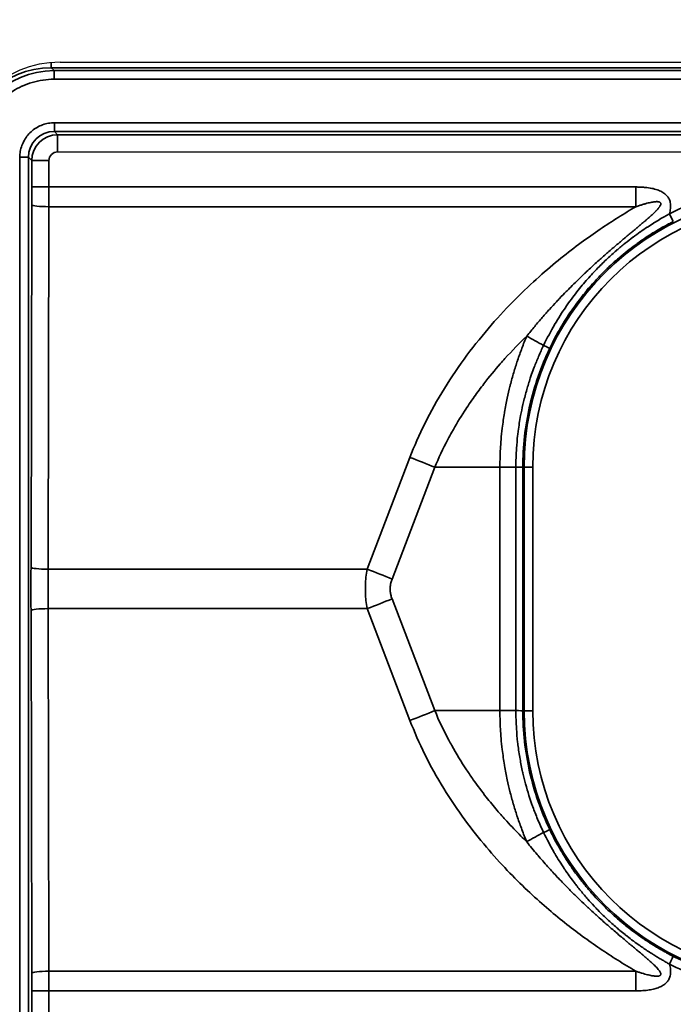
# Model space of a CAD drawing. Header units: millimetres. Extents: x 100 to 2070, y 30 to 1455.
# Tile 45 of 79: x 700 to 738, y 853 to 910. Entities that reach past the tile are written whole.
import ezdxf

# ---------------------------------------------------------------- set-up
doc = ezdxf.new("R2010")
doc.units = ezdxf.units.MM
doc.header["$LTSCALE"] = 5
for name, color, linetype, lineweight in [('_Sichtbarkanten', 7, 'Continuous', 25), ('Bemaßung (ISO)', 7, 'Continuous', 25), ('Sichtbar schmal (ISO)', 7, 'Continuous', 35)]:
    doc.layers.add(name, color=color, linetype=linetype, lineweight=lineweight)
doc.styles.add('Notiztext (ISO)', font='verdana.ttf')
doc.dimstyles.new('wedi USA', dxfattribs={"dimscale": 5, "dimtxt": 2.5, "dimasz": 4, "dimexe": 2, "dimexo": 0.8, "dimgap": 0.3, "dimtad": 1, "dimdec": 1, "dimrnd": 1e-08, "dimtxsty": 'Notiztext (ISO)', "dimcen": 0.09, "dimclrd": 7, "dimclre": 7, "dimclrt": 256, "dimadec": 0, "dimazin": 2, "dimtfac": 0.6, "dimtmove": 0, "dimatfit": 3, "dimfxl": 1, "dimtolj": 1, "dimlwd": -1, "dimlwe": -1, "dimarcsym": 0})

# ---------------------------------------------------------------- blocks, each defined once
blk = doc.blocks.new('*D103')
at = {"layer": 'Bemaßung (ISO)', "color": 7, "transparency": 16777216}
for p, q in [((554.673, 867.037), (554.673, 887.037)), ((698.138, 847.037), (544.673, 847.037)), ((554.673, 847.037), (554.673, 817.387)), ((651.438, 817.387), (544.673, 817.387)), ((554.673, 797.387), (554.673, 661.912))]:
    blk.add_line(p, q, dxfattribs=at)
for points in [[(551.34, 867.037), (558.007, 867.037), (554.673, 847.037)], [(551.34, 797.387), (558.007, 797.387), (554.673, 817.387)]]:
    blk.add_solid(points, dxfattribs=at)
at = {"layer": 'Defpoints', "color": 0, "transparency": 16777216}
for p in [(554.673, 847.037), (702.138, 847.037), (655.438, 817.387)]:
    blk.add_point(p, dxfattribs=at)
at = {"layer": 'Bemaßung (ISO)', "transparency": 16777216, "insert": (536.82, 663.412), "char_height": 12.5, "attachment_point": 1, "rotation": 90, "style": 'Notiztext (ISO)'}
blk.add_mtext('\\A1;29,7 [1 1/8]"', dxfattribs=at)
blk = doc.blocks.new('*D104')
at = {"layer": 'Bemaßung (ISO)', "color": 7, "transparency": 16777216}
for p, q in [((554.673, 957.687), (554.673, 1093.162)), ((651.438, 937.687), (544.673, 937.687)), ((554.673, 908.037), (554.673, 937.687)), ((698.138, 908.037), (544.673, 908.037)), ((554.673, 888.037), (554.673, 868.037))]:
    blk.add_line(p, q, dxfattribs=at)
for points in [[(551.34, 957.687), (558.007, 957.687), (554.673, 937.687)], [(551.34, 888.037), (558.007, 888.037), (554.673, 908.037)]]:
    blk.add_solid(points, dxfattribs=at)
at = {"layer": 'Defpoints', "color": 0, "transparency": 16777216}
for p in [(655.438, 937.687), (554.673, 908.037), (702.138, 908.037)]:
    blk.add_point(p, dxfattribs=at)
at = {"layer": 'Bemaßung (ISO)', "transparency": 16777216, "insert": (536.82, 979.187), "char_height": 12.5, "attachment_point": 1, "rotation": 90, "style": 'Notiztext (ISO)'}
blk.add_mtext('\\A1;29,7 [1 1/8]"', dxfattribs=at)
blk = doc.blocks.new('*D108')
at = {"layer": 'Bemaßung (ISO)', "color": 7, "transparency": 16777216}
for p, q in [((697.789, 907.546), (544.673, 907.546)), ((554.673, 867.528), (554.673, 887.546)), ((697.789, 847.528), (544.673, 847.528))]:
    blk.add_line(p, q, dxfattribs=at)
for points in [[(551.34, 887.546), (558.007, 887.546), (554.673, 907.546)], [(551.34, 867.528), (558.007, 867.528), (554.673, 847.528)]]:
    blk.add_solid(points, dxfattribs=at)
at = {"layer": 'Defpoints', "color": 0, "transparency": 16777216}
for p in [(554.673, 907.546), (701.789, 907.546), (701.789, 847.528)]:
    blk.add_point(p, dxfattribs=at)
at = {"layer": 'Bemaßung (ISO)', "transparency": 16777216, "insert": (536.82, 829.791), "char_height": 12.5, "attachment_point": 1, "rotation": 90, "style": 'Notiztext (ISO)'}
blk.add_mtext('\\A1;60 [2 3/8]"', dxfattribs=at)
blk = doc.blocks.new('*D110')
at = {"layer": 'Bemaßung (ISO)', "color": 7, "transparency": 16777216}
for p, q in [((642.738, 954.387), (642.738, 1016.075)), ((1049.138, 908.528), (1049.138, 1016.075)), ((662.738, 1006.075), (1029.138, 1006.075))]:
    blk.add_line(p, q, dxfattribs=at)
for points in [[(662.738, 1009.408), (662.738, 1002.741), (642.738, 1006.075)], [(1029.138, 1009.408), (1029.138, 1002.741), (1049.138, 1006.075)]]:
    blk.add_solid(points, dxfattribs=at)
at = {"layer": 'Defpoints', "color": 0, "transparency": 16777216}
for p in [(1049.138, 1006.075), (642.738, 950.387), (1049.138, 904.528)]:
    blk.add_point(p, dxfattribs=at)
at = {"layer": 'Bemaßung (ISO)', "transparency": 16777216, "insert": (796.274, 1023.928), "char_height": 12.5, "attachment_point": 1, "style": 'Notiztext (ISO)'}
blk.add_mtext('\\A1;406,4 [16]"', dxfattribs=at)

msp = doc.modelspace()

# ---------------------------------------------------------------- linework, layer by layer
at = {"layer": '_Sichtbarkanten'}
msp.add_line((702.138, 908.037), (1396.138, 908.037), dxfattribs=at)
msp.add_arc((702.138, 902.037), 6, 90, 180, dxfattribs=at)
at = {"layer": 'Sichtbar schmal (ISO)'}
for p, q in [((701.623, 907.712), (701.623, 908.015)), ((1396.654, 907.712), (701.623, 907.712)), ((701.789, 907.546), (701.623, 907.712)), ((701.789, 907.546), (1396.488, 907.546)), ((701.789, 907.046), (701.789, 907.546)), ((1396.488, 907.046), (701.789, 907.046)), ((701.807, 904.528), (1396.47, 904.528)), ((701.807, 904.028), (701.807, 904.528)), ((1396.47, 904.028), (701.807, 904.028)), ((701.807, 904.028), (701.999, 903.836)), ((701.999, 903.836), (961.638, 903.812)), ((699.807, 902.529), (699.807, 852.545)), ((700.307, 902.529), (699.807, 902.529)), ((700.307, 902.529), (700.307, 852.545)), ((700.307, 902.529), (700.499, 902.336)), ((961.638, 902.813), (701.994, 902.836)), ((700.499, 902.336), (700.499, 900.81)), ((701.494, 902.336), (700.499, 902.336)), ((701.494, 902.336), (701.494, 900.81)), ((701.494, 900.81), (700.499, 900.81)), ((701.494, 900.81), (735.468, 900.81)), ((700.498, 899.783), (700.456, 878.792)), ((701.493, 899.669), (701.451, 878.678)), ((701.493, 899.669), (735.468, 899.669)), ((722.39, 885.153), (719.915, 878.678)), ((723.826, 884.582), (721.35, 878.108)), ((723.826, 884.582), (727.596, 884.582)), ((728.521, 884.582), (727.596, 884.582)), ((727.596, 884.582), (727.596, 870.492)), ((728.521, 884.582), (728.521, 870.492)), ((729, 884.592), (728.921, 884.592)), ((728.921, 884.592), (728.921, 870.482)), ((729, 884.592), (729, 870.482)), ((729.5, 884.592), (729, 884.592)), ((729.5, 884.592), (729.5, 870.482)), ((719.915, 878.678), (701.451, 878.678)), ((721.35, 876.966), (723.826, 870.492)), ((700.456, 876.282), (700.498, 855.291)), ((701.451, 876.396), (701.493, 855.405)), ((719.915, 876.396), (701.451, 876.396)), ((719.915, 876.396), (722.39, 869.921)), ((723.826, 870.492), (727.596, 870.492)), ((728.521, 870.492), (727.596, 870.492)), ((729, 870.482), (728.921, 870.482)), ((729.5, 870.482), (729, 870.482)), ((701.493, 855.405), (735.468, 855.405)), ((700.499, 854.264), (700.499, 852.738)), ((701.494, 854.264), (700.499, 854.264)), ((701.494, 854.264), (701.494, 852.738)), ((701.494, 854.264), (735.468, 854.264))]:
    msp.add_line(p, q, dxfattribs=at)
for centre, radius, start, end in [((744.888, 884.592), 15.889, 0, 180), ((744.888, 884.592), 15.389, 0, 180), ((744.888, 870.482), 15.889, 180, 0), ((744.888, 870.482), 15.389, 180, 0)]:
    msp.add_arc(centre, radius, start, end, dxfattribs=at)
for centre, major_axis, ratio, start_param, end_param in [((701.625, 902.711), (-3.537, 3.537), 0.999574, 5.497939, 7.068431), ((701.791, 902.545), (-3.536, 3.537), 0.999752, 5.498041, 7.068521), ((701.807, 902.528), (-1.061, 1.061), 0.999492, 5.497884, 7.068375), ((701.999, 902.336), (-1.143, -0.971), 0.999883, 4.008043, 5.578597), ((701.999, 902.836), (0, 1), 0.005236, 0.017454, 1.570797), ((701.994, 902.336), (0, 0.5), 0.999986, 0, 1.571031), ((700.342, 900.81), (0, -8.998), 0.017452, 1.456399, 1.570797), ((701.342, 900.81), (0, -9.998), 0.015186, 1.456405, 1.570796), ((735.52, 900.81), (0, -10), 0.005236, 4.712389, 4.826756), ((701.498, 899.783), (-1, 0.002), 0.11413, 0.017568, 1.565823), ((737.403, 899.255), (0.227, -0.445), 0.004663, 0.017453, 1.568416), ((732.032, 890.628), (-8.785, 4.778), 0.002502, 1.237123, 1.353121), ((730.028, 891.689), (0.451, -0.215), 0.009153, 4.92989, 6.265731), ((722.364, 884.582), (4.67, -1.785), 0.108522, 1.294199, 1.606695), ((700.647, 877.537), (0, -10.997), 0.017452, 4.597992, 4.826786), ((701.456, 878.792), (-1, 0.002), 0.11413, 0.017568, 1.565823), ((701.647, 877.537), (0, -9.997), 0.01972, 4.597986, 4.826792), ((719.889, 878.108), (4.67, -1.785), 0.108522, 1.294198, 1.606695), ((719.889, 876.966), (4.67, 1.785), 0.108522, 4.67649, 4.988987), ((701.456, 876.282), (-1, -0.002), 0.11413, 4.717362, 6.265617), ((722.364, 870.492), (4.67, 1.785), 0.108522, 4.67649, 4.988987), ((728.421, 870.487), (0.5, -0.005), 0.011293, 0.017587, 1.369592), ((732.032, 864.446), (8.785, 4.778), 0.002502, 1.788471, 1.904469), ((730.028, 863.385), (0.451, 0.215), 0.009151, 0.017454, 1.353295), ((737.403, 855.819), (0.227, 0.445), 0.004662, 4.714772, 6.265732), ((744.887, 870.483), (0.001, -15.963), 0.999985, 5.811235, 6.754655), ((701.498, 855.291), (-1, -0.002), 0.11413, 4.717362, 6.265617), ((700.342, 854.264), (0, -8.998), 0.017452, 1.570796, 1.685193), ((701.342, 854.264), (0, -9.998), 0.015186, 1.570796, 1.685187), ((735.52, 854.264), (0, -10), 0.005236, 4.598022, 4.712389)]:
    msp.add_ellipse(centre, major_axis=major_axis, ratio=ratio, start_param=start_param, end_param=end_param, dxfattribs=at)
for points, knots in [([(701.789, 907.046), (701.575, 907.046), (701.364, 907.031), (701.152, 907), (701.149, 907), (701.145, 906.999), (701.141, 906.999), (700.934, 906.969), (700.728, 906.924), (700.525, 906.865), (700.324, 906.806), (700.127, 906.733), (699.936, 906.647), (699.932, 906.644), (699.927, 906.642), (699.923, 906.64), (699.736, 906.555), (699.555, 906.457), (699.382, 906.347), (699.374, 906.342), (699.366, 906.337), (699.358, 906.332), (699.189, 906.224), (699.027, 906.104), (698.874, 905.974), (698.864, 905.965), (698.853, 905.956), (698.843, 905.947), (698.695, 905.819), (698.555, 905.68), (698.424, 905.533), (698.412, 905.52), (698.4, 905.506), (698.388, 905.492), (698.263, 905.347), (698.146, 905.194), (698.04, 905.034), (698.027, 905.015), (698.015, 904.996), (698.003, 904.978), (697.902, 904.82), (697.811, 904.656), (697.73, 904.487), (697.718, 904.462), (697.706, 904.438), (697.695, 904.413), (697.617, 904.241), (697.549, 904.064), (697.493, 903.884), (697.485, 903.859), (697.478, 903.835), (697.471, 903.81), (697.415, 903.619), (697.372, 903.425), (697.342, 903.229), (697.34, 903.214), (697.337, 903.198), (697.335, 903.183), (697.305, 902.972), (697.29, 902.76), (697.29, 902.546)], [0, 0, 0, 0, 0.090909, 0.090909, 0.090909, 0.092532, 0.092532, 0.092532, 0.181818, 0.181818, 0.181818, 0.270606, 0.270606, 0.270606, 0.272727, 0.272727, 0.272727, 0.359653, 0.359653, 0.359653, 0.363636, 0.363636, 0.363636, 0.448718, 0.448718, 0.448718, 0.454545, 0.454545, 0.454545, 0.537786, 0.537786, 0.537786, 0.545455, 0.545455, 0.545455, 0.62693, 0.62693, 0.62693, 0.636364, 0.636364, 0.636364, 0.715742, 0.715742, 0.715742, 0.727273, 0.727273, 0.727273, 0.807337, 0.807337, 0.807337, 0.818182, 0.818182, 0.818182, 0.902426, 0.902426, 0.902426, 0.909091, 0.909091, 0.909091, 1, 1, 1, 1]), ([(735.468, 899.669), (735.538, 899.693), (735.605, 899.715), (735.669, 899.736), (735.733, 899.757), (735.795, 899.777), (735.854, 899.795), (735.913, 899.812), (735.97, 899.829), (736.024, 899.844), (736.079, 899.859), (736.131, 899.872), (736.18, 899.884), (736.23, 899.896), (736.277, 899.907), (736.322, 899.916), (736.366, 899.925), (736.409, 899.933), (736.449, 899.939), (736.489, 899.946), (736.526, 899.951), (736.562, 899.954), (736.597, 899.958), (736.63, 899.96), (736.66, 899.961), (736.691, 899.962), (736.718, 899.961), (736.743, 899.958), (736.768, 899.956), (736.79, 899.952), (736.809, 899.947), (736.828, 899.942), (736.843, 899.935), (736.857, 899.928), (736.87, 899.92), (736.88, 899.911), (736.888, 899.901), (736.896, 899.891), (736.901, 899.88), (736.904, 899.867), (736.908, 899.854), (736.908, 899.84), (736.906, 899.823), (736.904, 899.806), (736.899, 899.787), (736.89, 899.766), (736.882, 899.745), (736.87, 899.722), (736.855, 899.697), (736.853, 899.694), (736.851, 899.691), (736.849, 899.687), (736.835, 899.665), (736.819, 899.642), (736.8, 899.618), (736.797, 899.614), (736.794, 899.61), (736.791, 899.606), (736.772, 899.582), (736.75, 899.556), (736.727, 899.529), (736.723, 899.524), (736.719, 899.52), (736.714, 899.515), (736.69, 899.488), (736.664, 899.459), (736.636, 899.43), (736.63, 899.425), (736.625, 899.419), (736.62, 899.414), (736.591, 899.384), (736.56, 899.353), (736.528, 899.322), (736.521, 899.316), (736.515, 899.309), (736.508, 899.303), (736.475, 899.271), (736.441, 899.239), (736.404, 899.205), (736.397, 899.198), (736.389, 899.191), (736.381, 899.184), (736.345, 899.15), (736.306, 899.116), (736.266, 899.08), (736.258, 899.072), (736.249, 899.064), (736.24, 899.056), (736.199, 899.02), (736.157, 898.983), (736.113, 898.945), (736.103, 898.936), (736.093, 898.927), (736.083, 898.918), (736.038, 898.88), (735.992, 898.84), (735.944, 898.799), (735.933, 898.789), (735.921, 898.779), (735.909, 898.769), (735.86, 898.727), (735.81, 898.685), (735.757, 898.64), (735.744, 898.629), (735.73, 898.617), (735.716, 898.606), (735.663, 898.561), (735.608, 898.515), (735.551, 898.467), (735.536, 898.454), (735.52, 898.441), (735.504, 898.428), (735.447, 898.379), (735.387, 898.329), (735.325, 898.277), (735.307, 898.263), (735.289, 898.248), (735.271, 898.233), (735.208, 898.18), (735.143, 898.126), (735.076, 898.07), (735.056, 898.053), (735.036, 898.036), (735.016, 898.019), (734.948, 897.962), (734.877, 897.903), (734.804, 897.842), (734.782, 897.823), (734.759, 897.804), (734.736, 897.784), (734.662, 897.722), (734.586, 897.658), (734.508, 897.591), (734.482, 897.57), (734.456, 897.548), (734.43, 897.526), (734.351, 897.458), (734.269, 897.388), (734.184, 897.315), (734.155, 897.291), (734.126, 897.266), (734.097, 897.24), (734.012, 897.167), (733.923, 897.09), (733.832, 897.011), (733.8, 896.983), (733.768, 896.954), (733.735, 896.925), (733.643, 896.845), (733.548, 896.761), (733.451, 896.674), (733.415, 896.642), (733.379, 896.61), (733.342, 896.577), (733.244, 896.489), (733.143, 896.397), (733.038, 896.302), (732.998, 896.266), (732.958, 896.229), (732.917, 896.191), (732.812, 896.094), (732.704, 895.994), (732.594, 895.89), (732.549, 895.848), (732.504, 895.806), (732.459, 895.763), (732.347, 895.657), (732.232, 895.547), (732.115, 895.433), (732.066, 895.385), (732.016, 895.337), (731.966, 895.288), (731.847, 895.171), (731.726, 895.05), (731.601, 894.925), (731.547, 894.87), (731.492, 894.815), (731.437, 894.759), (731.312, 894.63), (731.183, 894.497), (731.051, 894.359), (730.992, 894.296), (730.932, 894.233), (730.871, 894.168), (730.738, 894.026), (730.602, 893.878), (730.462, 893.723), (730.397, 893.651), (730.331, 893.577), (730.264, 893.501), (730.122, 893.342), (729.977, 893.175), (729.827, 893), (729.755, 892.915), (729.682, 892.829), (729.608, 892.74), (729.456, 892.559), (729.301, 892.37), (729.144, 892.172)], [0, 0, 0, 0, 0.02439, 0.02439, 0.02439, 0.04878, 0.04878, 0.04878, 0.073171, 0.073171, 0.073171, 0.097561, 0.097561, 0.097561, 0.121951, 0.121951, 0.121951, 0.146341, 0.146341, 0.146341, 0.170732, 0.170732, 0.170732, 0.195122, 0.195122, 0.195122, 0.219512, 0.219512, 0.219512, 0.243902, 0.243902, 0.243902, 0.268293, 0.268293, 0.268293, 0.292683, 0.292683, 0.292683, 0.317073, 0.317073, 0.317073, 0.341463, 0.341463, 0.341463, 0.365854, 0.365854, 0.365854, 0.390244, 0.390244, 0.390244, 0.393459, 0.393459, 0.393459, 0.414634, 0.414634, 0.414634, 0.41805, 0.41805, 0.41805, 0.439024, 0.439024, 0.439024, 0.442637, 0.442637, 0.442637, 0.463415, 0.463415, 0.463415, 0.467227, 0.467227, 0.467227, 0.487805, 0.487805, 0.487805, 0.49182, 0.49182, 0.49182, 0.512195, 0.512195, 0.512195, 0.516416, 0.516416, 0.516416, 0.536585, 0.536585, 0.536585, 0.541007, 0.541007, 0.541007, 0.560976, 0.560976, 0.560976, 0.565597, 0.565597, 0.565597, 0.585366, 0.585366, 0.585366, 0.590188, 0.590188, 0.590188, 0.609756, 0.609756, 0.609756, 0.614778, 0.614778, 0.614778, 0.634146, 0.634146, 0.634146, 0.639369, 0.639369, 0.639369, 0.658537, 0.658537, 0.658537, 0.663961, 0.663961, 0.663961, 0.682927, 0.682927, 0.682927, 0.688552, 0.688552, 0.688552, 0.707317, 0.707317, 0.707317, 0.713142, 0.713142, 0.713142, 0.731707, 0.731707, 0.731707, 0.737733, 0.737733, 0.737733, 0.756098, 0.756098, 0.756098, 0.762324, 0.762324, 0.762324, 0.780488, 0.780488, 0.780488, 0.786915, 0.786915, 0.786915, 0.804878, 0.804878, 0.804878, 0.811506, 0.811506, 0.811506, 0.829268, 0.829268, 0.829268, 0.836098, 0.836098, 0.836098, 0.853659, 0.853659, 0.853659, 0.860688, 0.860688, 0.860688, 0.878049, 0.878049, 0.878049, 0.885279, 0.885279, 0.885279, 0.902439, 0.902439, 0.902439, 0.909875, 0.909875, 0.909875, 0.926829, 0.926829, 0.926829, 0.934469, 0.934469, 0.934469, 0.95122, 0.95122, 0.95122, 0.959054, 0.959054, 0.959054, 0.97561, 0.97561, 0.97561, 0.98363, 0.98363, 0.98363, 1, 1, 1, 1]), ([(737.406, 899.255), (737.32, 899.209), (737.229, 899.159), (737.133, 899.104), (737.04, 899.051), (736.943, 898.994), (736.84, 898.933), (736.836, 898.931), (736.832, 898.928), (736.827, 898.926), (736.724, 898.864), (736.617, 898.799), (736.504, 898.728), (736.499, 898.725), (736.494, 898.722), (736.49, 898.719), (736.376, 898.648), (736.258, 898.572), (736.135, 898.491), (736.13, 898.488), (736.125, 898.485), (736.121, 898.482), (735.997, 898.4), (735.869, 898.313), (735.736, 898.219), (735.731, 898.216), (735.726, 898.213), (735.721, 898.209), (735.587, 898.116), (735.449, 898.016), (735.306, 897.909), (735.301, 897.905), (735.295, 897.901), (735.29, 897.898), (735.147, 897.79), (734.998, 897.676), (734.844, 897.553), (734.839, 897.549), (734.834, 897.545), (734.829, 897.541), (734.674, 897.417), (734.515, 897.285), (734.35, 897.143), (734.345, 897.139), (734.34, 897.135), (734.335, 897.131), (734.169, 896.988), (733.998, 896.835), (733.822, 896.67), (733.818, 896.666), (733.814, 896.662), (733.809, 896.658), (733.632, 896.491), (733.449, 896.313), (733.261, 896.121), (733.258, 896.117), (733.255, 896.114), (733.251, 896.11), (733.06, 895.914), (732.864, 895.703), (732.663, 895.474), (732.462, 895.245), (732.256, 894.999), (732.047, 894.732), (731.837, 894.465), (731.625, 894.177), (731.41, 893.863), (731.408, 893.861), (731.406, 893.858), (731.404, 893.855), (731.192, 893.544), (730.977, 893.209), (730.763, 892.843), (730.761, 892.839), (730.758, 892.834), (730.756, 892.83), (730.542, 892.464), (730.329, 892.067), (730.123, 891.639)], [0.0000001, 0.0000001, 0.0000001, 0.0000001, 0.0666667, 0.0666667, 0.0666667, 0.1307489, 0.1307489, 0.1307489, 0.1333333, 0.1333333, 0.1333333, 0.1973257, 0.1973257, 0.1973257, 0.2, 0.2, 0.2, 0.2642151, 0.2642151, 0.2642151, 0.2666667, 0.2666667, 0.2666667, 0.3309753, 0.3309753, 0.3309753, 0.3333333, 0.3333333, 0.3333333, 0.3977242, 0.3977242, 0.3977242, 0.4, 0.4, 0.4, 0.4645349, 0.4645349, 0.4645349, 0.4666667, 0.4666667, 0.4666667, 0.5314256, 0.5314256, 0.5314256, 0.5333333, 0.5333333, 0.5333333, 0.5984047, 0.5984047, 0.5984047, 0.6, 0.6, 0.6, 0.6654849, 0.6654849, 0.6654849, 0.6666667, 0.6666667, 0.6666667, 0.7333333, 0.7333333, 0.7333333, 0.8, 0.8, 0.8, 0.8666667, 0.8666667, 0.8666667, 0.8672766, 0.8672766, 0.8672766, 0.9333333, 0.9333333, 0.9333333, 0.9340901, 0.9340901, 0.9340901, 0.9999996, 0.9999996, 0.9999996, 0.9999996]), ([(737.63, 898.81), (737.544, 898.766), (737.453, 898.718), (737.356, 898.667), (737.263, 898.617), (737.166, 898.564), (737.063, 898.506), (737.059, 898.504), (737.055, 898.502), (737.051, 898.499), (736.948, 898.442), (736.841, 898.38), (736.729, 898.313), (736.725, 898.31), (736.72, 898.308), (736.715, 898.305), (736.603, 898.238), (736.485, 898.166), (736.364, 898.09), (736.359, 898.087), (736.354, 898.084), (736.35, 898.081), (736.227, 898.003), (736.101, 897.921), (735.969, 897.833), (735.964, 897.829), (735.96, 897.826), (735.955, 897.823), (735.823, 897.734), (735.686, 897.639), (735.545, 897.538), (735.54, 897.534), (735.535, 897.53), (735.53, 897.527), (735.389, 897.424), (735.242, 897.315), (735.091, 897.198), (735.086, 897.194), (735.081, 897.19), (735.076, 897.186), (734.924, 897.068), (734.767, 896.942), (734.606, 896.806), (734.601, 896.802), (734.596, 896.798), (734.591, 896.794), (734.429, 896.657), (734.261, 896.51), (734.088, 896.351), (734.084, 896.347), (734.08, 896.343), (734.075, 896.34), (733.901, 896.18), (733.722, 896.008), (733.538, 895.822), (733.535, 895.819), (733.532, 895.816), (733.528, 895.812), (733.341, 895.623), (733.149, 895.419), (732.952, 895.198), (732.756, 894.977), (732.555, 894.739), (732.35, 894.48), (732.146, 894.221), (731.938, 893.941), (731.729, 893.637), (731.727, 893.635), (731.725, 893.632), (731.723, 893.629), (731.516, 893.327), (731.308, 893.002), (731.1, 892.646), (731.097, 892.641), (731.095, 892.637), (731.093, 892.633), (730.885, 892.277), (730.678, 891.891), (730.479, 891.474)], [0.0000002, 0.0000002, 0.0000002, 0.0000002, 0.0666667, 0.0666667, 0.0666667, 0.1307459, 0.1307459, 0.1307459, 0.1333333, 0.1333333, 0.1333333, 0.1973234, 0.1973234, 0.1973234, 0.2, 0.2, 0.2, 0.2642129, 0.2642129, 0.2642129, 0.2666667, 0.2666667, 0.2666667, 0.3309733, 0.3309733, 0.3309733, 0.3333333, 0.3333333, 0.3333333, 0.3977224, 0.3977224, 0.3977224, 0.4, 0.4, 0.4, 0.4645331, 0.4645331, 0.4645331, 0.4666667, 0.4666667, 0.4666667, 0.531424, 0.531424, 0.531424, 0.5333333, 0.5333333, 0.5333333, 0.5984032, 0.5984032, 0.5984032, 0.6, 0.6, 0.6, 0.6654835, 0.6654835, 0.6654835, 0.6666667, 0.6666667, 0.6666667, 0.7333333, 0.7333333, 0.7333333, 0.8, 0.8, 0.8, 0.8666667, 0.8666667, 0.8666667, 0.8672756, 0.8672756, 0.8672756, 0.9333333, 0.9333333, 0.9333333, 0.9340891, 0.9340891, 0.9340891, 1, 1, 1, 1]), ([(729.144, 892.172), (728.723, 891.768), (728.303, 891.337), (727.888, 890.876), (727.798, 890.776), (727.707, 890.674), (727.618, 890.572), (727.295, 890.202), (726.976, 889.815), (726.668, 889.415), (726.479, 889.17), (726.293, 888.92), (726.113, 888.667), (725.918, 888.392), (725.729, 888.113), (725.546, 887.831), (725.287, 887.429), (725.042, 887.022), (724.816, 886.617), (724.737, 886.475), (724.66, 886.334), (724.586, 886.193), (724.299, 885.649), (724.047, 885.113), (723.826, 884.582)], [0, 0, 0, 0, 0.2, 0.2, 0.2, 0.2435236, 0.2435236, 0.2435236, 0.4, 0.4, 0.4, 0.4959727, 0.4959727, 0.4959727, 0.6, 0.6, 0.6, 0.7482637, 0.7482637, 0.7482637, 0.8, 0.8, 0.8, 1, 1, 1, 1]), ([(729.144, 892.172), (729.048, 891.942), (728.956, 891.71), (728.868, 891.476), (728.781, 891.243), (728.697, 891.008), (728.618, 890.772), (728.616, 890.766), (728.614, 890.759), (728.611, 890.752), (728.535, 890.523), (728.463, 890.294), (728.395, 890.064), (728.325, 889.828), (728.26, 889.59), (728.197, 889.346), (728.19, 889.319), (728.184, 889.292), (728.177, 889.265), (728.122, 889.046), (728.07, 888.822), (728.02, 888.59), (727.964, 888.328), (727.912, 888.055), (727.863, 887.765), (727.861, 887.754), (727.859, 887.743), (727.857, 887.732), (727.811, 887.452), (727.768, 887.157), (727.73, 886.843), (727.704, 886.628), (727.681, 886.404), (727.662, 886.169), (727.651, 886.047), (727.642, 885.921), (727.634, 885.792), (727.61, 885.416), (727.596, 885.011), (727.596, 884.582)], [0, 0, 0, 0, 0.111111, 0.111111, 0.111111, 0.222222, 0.222222, 0.222222, 0.225438, 0.225438, 0.225438, 0.333333, 0.333333, 0.333333, 0.444444, 0.444444, 0.444444, 0.45675, 0.45675, 0.45675, 0.555556, 0.555556, 0.555556, 0.666667, 0.666667, 0.666667, 0.670889, 0.670889, 0.670889, 0.777778, 0.777778, 0.777778, 0.850752, 0.850752, 0.850752, 0.888889, 0.888889, 0.888889, 1, 1, 1, 1]), ([(730.123, 891.639), (730.022, 891.428), (729.926, 891.215), (729.834, 891), (729.746, 890.794), (729.661, 890.586), (729.582, 890.375), (729.53, 890.239), (729.48, 890.101), (729.431, 889.963), (729.405, 889.888), (729.38, 889.813), (729.354, 889.738), (729.282, 889.519), (729.213, 889.298), (729.15, 889.075), (729.082, 888.839), (729.02, 888.601), (728.963, 888.362), (728.951, 888.311), (728.939, 888.259), (728.927, 888.207), (728.879, 887.996), (728.835, 887.784), (728.795, 887.571), (728.74, 887.276), (728.694, 886.979), (728.655, 886.681), (728.643, 886.589), (728.632, 886.497), (728.622, 886.404), (728.595, 886.165), (728.574, 885.926), (728.558, 885.687), (728.533, 885.319), (728.521, 884.951), (728.521, 884.582)], [0, 0, 0, 0, 0.0968856, 0.0968856, 0.0968856, 0.1897302, 0.1897302, 0.1897302, 0.25, 0.25, 0.25, 0.2826671, 0.2826671, 0.2826671, 0.3775246, 0.3775246, 0.3775246, 0.4781663, 0.4781663, 0.4781663, 0.5, 0.5, 0.5, 0.5887032, 0.5887032, 0.5887032, 0.7118029, 0.7118029, 0.7118029, 0.75, 0.75, 0.75, 0.8486187, 0.8486187, 0.8486187, 1, 1, 1, 1]), ([(730.479, 891.474), (730.226, 890.943), (730.001, 890.398), (729.807, 889.838), (729.612, 889.278), (729.448, 888.705), (729.316, 888.125), (729.185, 887.545), (729.086, 886.958), (729.02, 886.368), (728.954, 885.777), (728.921, 885.184), (728.921, 884.592)], [0, 0, 0, 0, 0.25, 0.25, 0.25, 0.5, 0.5, 0.5, 0.75, 0.75, 0.75, 1, 1, 1, 1]), ([(728.521, 884.582), (728.565, 884.583), (728.608, 884.584), (728.648, 884.584), (728.688, 884.585), (728.725, 884.586), (728.759, 884.586), (728.777, 884.587), (728.793, 884.587), (728.809, 884.587), (728.822, 884.588), (728.834, 884.588), (728.845, 884.588), (728.869, 884.589), (728.887, 884.589), (728.9, 884.59), (728.913, 884.591), (728.92, 884.591), (728.921, 884.592)], [0, 0, 0, 0, 0.2, 0.2, 0.2, 0.4, 0.4, 0.4, 0.50778, 0.50778, 0.50778, 0.6, 0.6, 0.6, 0.8, 0.8, 0.8, 1, 1, 1, 1]), ([(719.915, 878.678), (719.885, 878.522), (719.862, 878.367), (719.844, 878.215), (719.827, 878.062), (719.816, 877.912), (719.81, 877.762), (719.805, 877.612), (719.805, 877.462), (719.81, 877.312), (719.816, 877.162), (719.827, 877.011), (719.844, 876.859), (719.862, 876.706), (719.885, 876.552), (719.915, 876.396)], [0.000001, 0.000001, 0.000001, 0.000001, 0.2, 0.2, 0.2, 0.4, 0.4, 0.4, 0.6, 0.6, 0.6, 0.8, 0.8, 0.8, 1, 1, 1, 1]), ([(721.35, 878.108), (721.323, 878.035), (721.301, 877.963), (721.284, 877.892), (721.282, 877.887), (721.281, 877.881), (721.28, 877.876), (721.265, 877.811), (721.255, 877.747), (721.249, 877.683), (721.248, 877.672), (721.247, 877.66), (721.246, 877.649), (721.241, 877.587), (721.24, 877.524), (721.243, 877.462), (721.244, 877.449), (721.245, 877.437), (721.246, 877.425), (721.251, 877.358), (721.26, 877.291), (721.274, 877.224), (721.276, 877.215), (721.278, 877.207), (721.28, 877.198), (721.297, 877.122), (721.321, 877.044), (721.35, 876.966)], [0.0000019, 0.0000019, 0.0000019, 0.0000019, 0.1857224, 0.1857224, 0.1857224, 0.2, 0.2, 0.2, 0.3703593, 0.3703593, 0.3703593, 0.4, 0.4, 0.4, 0.5667831, 0.5667831, 0.5667831, 0.6, 0.6, 0.6, 0.7776074, 0.7776074, 0.7776074, 0.8, 0.8, 0.8, 1, 1, 1, 1]), ([(723.826, 870.492), (724.064, 869.921), (724.334, 869.35), (724.642, 868.776), (724.696, 868.675), (724.751, 868.575), (724.806, 868.474), (725.071, 867.999), (725.359, 867.525), (725.662, 867.066), (725.79, 866.871), (725.921, 866.679), (726.054, 866.49), (726.3, 866.141), (726.553, 865.803), (726.807, 865.48), (727.015, 865.215), (727.224, 864.961), (727.433, 864.716), (727.618, 864.5), (727.803, 864.291), (727.987, 864.089), (728.263, 863.787), (728.538, 863.5), (728.808, 863.231), (728.921, 863.118), (729.033, 863.009), (729.144, 862.902)], [0, 0, 0, 0, 0.2, 0.2, 0.2, 0.2349202, 0.2349202, 0.2349202, 0.4, 0.4, 0.4, 0.4701221, 0.4701221, 0.4701221, 0.6, 0.6, 0.6, 0.7061681, 0.7061681, 0.7061681, 0.8, 0.8, 0.8, 0.9411383, 0.9411383, 0.9411383, 1, 1, 1, 1]), ([(727.596, 870.492), (727.596, 870.063), (727.61, 869.659), (727.634, 869.284), (727.642, 869.154), (727.651, 869.028), (727.662, 868.905), (727.681, 868.671), (727.704, 868.448), (727.73, 868.235), (727.767, 867.919), (727.81, 867.623), (727.857, 867.342), (727.859, 867.332), (727.86, 867.323), (727.862, 867.313), (727.911, 867.024), (727.963, 866.751), (728.019, 866.49), (728.069, 866.255), (728.122, 866.03), (728.177, 865.809), (728.183, 865.784), (728.19, 865.759), (728.196, 865.733), (728.258, 865.489), (728.324, 865.251), (728.394, 865.014), (728.462, 864.783), (728.535, 864.552), (728.611, 864.322), (728.613, 864.316), (728.615, 864.31), (728.617, 864.305), (728.696, 864.069), (728.78, 863.833), (728.868, 863.599), (728.956, 863.365), (729.048, 863.133), (729.144, 862.902)], [0, 0, 0, 0, 0.111111, 0.111111, 0.111111, 0.149484, 0.149484, 0.149484, 0.222222, 0.222222, 0.222222, 0.329693, 0.329693, 0.329693, 0.333333, 0.333333, 0.333333, 0.444444, 0.444444, 0.444444, 0.544049, 0.544049, 0.544049, 0.555556, 0.555556, 0.555556, 0.666667, 0.666667, 0.666667, 0.775023, 0.775023, 0.775023, 0.777778, 0.777778, 0.777778, 0.888889, 0.888889, 0.888889, 1, 1, 1, 1]), ([(728.521, 870.492), (728.521, 870.143), (728.532, 869.794), (728.554, 869.446), (728.57, 869.187), (728.593, 868.928), (728.622, 868.67), (728.627, 868.619), (728.633, 868.568), (728.64, 868.517), (728.673, 868.24), (728.714, 867.964), (728.762, 867.689), (728.805, 867.439), (728.855, 867.189), (728.91, 866.941), (728.916, 866.917), (728.921, 866.892), (728.927, 866.868), (728.974, 866.66), (729.025, 866.453), (729.081, 866.246), (729.141, 866.025), (729.205, 865.804), (729.274, 865.585), (729.324, 865.426), (729.376, 865.268), (729.431, 865.112), (729.453, 865.048), (729.476, 864.984), (729.499, 864.921), (729.586, 864.682), (729.678, 864.446), (729.775, 864.213), (729.885, 863.95), (730.001, 863.691), (730.123, 863.435)], [0, 0, 0, 0, 0.1433864, 0.1433864, 0.1433864, 0.25, 0.25, 0.25, 0.2711155, 0.2711155, 0.2711155, 0.3855181, 0.3855181, 0.3855181, 0.4897919, 0.4897919, 0.4897919, 0.5, 0.5, 0.5, 0.5874702, 0.5874702, 0.5874702, 0.6816109, 0.6816109, 0.6816109, 0.75, 0.75, 0.75, 0.7778201, 0.7778201, 0.7778201, 0.882309, 0.882309, 0.882309, 1, 1, 1, 1]), ([(728.921, 870.482), (728.921, 869.89), (728.954, 869.297), (729.02, 868.707), (729.086, 868.117), (729.185, 867.53), (729.316, 866.95), (729.448, 866.37), (729.612, 865.796), (729.807, 865.237), (730.001, 864.677), (730.226, 864.131), (730.479, 863.6)], [0, 0, 0, 0, 0.25, 0.25, 0.25, 0.5, 0.5, 0.5, 0.75, 0.75, 0.75, 1, 1, 1, 1]), ([(722.39, 869.921), (722.641, 869.263), (722.927, 868.61), (723.256, 867.951), (723.584, 867.291), (723.954, 866.625), (724.345, 865.988), (724.737, 865.351), (725.15, 864.742), (725.565, 864.175), (725.98, 863.608), (726.398, 863.082), (726.81, 862.594), (727.221, 862.107), (727.627, 861.658), (728.023, 861.242), (728.42, 860.826), (728.807, 860.442), (729.184, 860.086), (729.561, 859.729), (729.928, 859.399), (730.286, 859.09), (730.645, 858.78), (730.994, 858.492), (731.339, 858.218), (731.684, 857.945), (732.023, 857.686), (732.363, 857.437), (732.702, 857.188), (733.042, 856.949), (733.383, 856.717), (733.725, 856.485), (734.069, 856.26), (734.417, 856.041), (734.764, 855.823), (735.115, 855.611), (735.468, 855.405)], [0, 0, 0, 0, 0.0833333, 0.0833333, 0.0833333, 0.1666667, 0.1666667, 0.1666667, 0.25, 0.25, 0.25, 0.3333333, 0.3333333, 0.3333333, 0.4166667, 0.4166667, 0.4166667, 0.5, 0.5, 0.5, 0.5833333, 0.5833333, 0.5833333, 0.6666667, 0.6666667, 0.6666667, 0.75, 0.75, 0.75, 0.8333333, 0.8333333, 0.8333333, 0.9166667, 0.9166667, 0.9166667, 0.9999999, 0.9999999, 0.9999999, 0.9999999]), ([(730.123, 863.435), (730.317, 863.033), (730.516, 862.659), (730.717, 862.311), (730.734, 862.282), (730.751, 862.252), (730.768, 862.223), (730.951, 861.91), (731.135, 861.619), (731.317, 861.348), (731.351, 861.297), (731.385, 861.247), (731.419, 861.198), (731.584, 860.957), (731.749, 860.731), (731.911, 860.517), (731.96, 860.453), (732.01, 860.389), (732.059, 860.327), (732.204, 860.141), (732.348, 859.966), (732.49, 859.8), (732.552, 859.726), (732.615, 859.654), (732.677, 859.584), (732.802, 859.442), (732.925, 859.307), (733.046, 859.178), (733.12, 859.099), (733.194, 859.023), (733.266, 858.948), (733.372, 858.841), (733.476, 858.737), (733.578, 858.638), (733.661, 858.557), (733.743, 858.478), (733.825, 858.402), (733.911, 858.321), (733.996, 858.243), (734.08, 858.168), (734.172, 858.086), (734.261, 858.007), (734.35, 857.931), (734.416, 857.874), (734.481, 857.819), (734.545, 857.765), (734.646, 857.681), (734.745, 857.6), (734.842, 857.523), (734.884, 857.489), (734.925, 857.456), (734.967, 857.424), (735.081, 857.334), (735.193, 857.249), (735.302, 857.168), (735.316, 857.157), (735.33, 857.147), (735.345, 857.136), (735.461, 857.05), (735.574, 856.968), (735.684, 856.891), (735.699, 856.88), (735.714, 856.869), (735.73, 856.859), (735.818, 856.797), (735.904, 856.738), (735.988, 856.681), (736.035, 856.65), (736.081, 856.619), (736.127, 856.589), (736.172, 856.559), (736.216, 856.53), (736.26, 856.501), (736.34, 856.449), (736.418, 856.4), (736.493, 856.353), (736.497, 856.35), (736.501, 856.348), (736.505, 856.345), (736.58, 856.298), (736.653, 856.253), (736.724, 856.21), (736.76, 856.189), (736.794, 856.168), (736.828, 856.148), (736.86, 856.129), (736.891, 856.11), (736.921, 856.093), (736.982, 856.057), (737.041, 856.022), (737.099, 855.99), (737.11, 855.983), (737.121, 855.977), (737.132, 855.97), (737.176, 855.946), (737.218, 855.922), (737.259, 855.899), (737.309, 855.871), (737.358, 855.844), (737.406, 855.819)], [0.0000004, 0.0000004, 0.0000004, 0.0000004, 0.0614315, 0.0614315, 0.0614315, 0.0666667, 0.0666667, 0.0666667, 0.1228724, 0.1228724, 0.1228724, 0.1333333, 0.1333333, 0.1333333, 0.1844851, 0.1844851, 0.1844851, 0.2, 0.2, 0.2, 0.2462127, 0.2462127, 0.2462127, 0.2666667, 0.2666667, 0.2666667, 0.3080487, 0.3080487, 0.3080487, 0.3333333, 0.3333333, 0.3333333, 0.370031, 0.370031, 0.370031, 0.4, 0.4, 0.4, 0.4318991, 0.4318991, 0.4318991, 0.4666667, 0.4666667, 0.4666667, 0.4926102, 0.4926102, 0.4926102, 0.5333333, 0.5333333, 0.5333333, 0.5509373, 0.5509373, 0.5509373, 0.6, 0.6, 0.6, 0.6064624, 0.6064624, 0.6064624, 0.6592356, 0.6592356, 0.6592356, 0.6666667, 0.6666667, 0.6666667, 0.7093901, 0.7093901, 0.7093901, 0.7333333, 0.7333333, 0.7333333, 0.757021, 0.757021, 0.757021, 0.8, 0.8, 0.8, 0.8022744, 0.8022744, 0.8022744, 0.8453389, 0.8453389, 0.8453389, 0.8666667, 0.8666667, 0.8666667, 0.8863691, 0.8863691, 0.8863691, 0.9255805, 0.9255805, 0.9255805, 0.9333333, 0.9333333, 0.9333333, 0.9633143, 0.9633143, 0.9633143, 1, 1, 1, 1]), ([(730.479, 863.6), (730.666, 863.209), (730.86, 862.844), (731.054, 862.507), (731.071, 862.478), (731.088, 862.449), (731.104, 862.421), (731.282, 862.116), (731.461, 861.834), (731.639, 861.57), (731.672, 861.521), (731.705, 861.472), (731.738, 861.424), (731.899, 861.19), (732.059, 860.971), (732.218, 860.764), (732.266, 860.701), (732.314, 860.64), (732.362, 860.58), (732.504, 860.4), (732.645, 860.23), (732.783, 860.069), (732.844, 859.998), (732.905, 859.929), (732.966, 859.861), (733.088, 859.724), (733.209, 859.593), (733.328, 859.469), (733.4, 859.392), (733.472, 859.319), (733.543, 859.247), (733.646, 859.143), (733.748, 859.043), (733.848, 858.947), (733.93, 858.869), (734.011, 858.794), (734.09, 858.721), (734.175, 858.643), (734.259, 858.568), (734.341, 858.496), (734.431, 858.417), (734.519, 858.341), (734.606, 858.268), (734.67, 858.214), (734.734, 858.161), (734.798, 858.109), (734.897, 858.029), (734.994, 857.952), (735.089, 857.878), (735.13, 857.846), (735.171, 857.814), (735.212, 857.784), (735.324, 857.698), (735.434, 857.617), (735.541, 857.539), (735.556, 857.529), (735.57, 857.519), (735.584, 857.509), (735.698, 857.427), (735.81, 857.349), (735.918, 857.276), (735.933, 857.266), (735.948, 857.255), (735.963, 857.245), (736.05, 857.187), (736.135, 857.131), (736.218, 857.077), (736.265, 857.047), (736.31, 857.018), (736.356, 856.99), (736.4, 856.961), (736.444, 856.934), (736.488, 856.907), (736.567, 856.858), (736.643, 856.812), (736.718, 856.767), (736.722, 856.765), (736.726, 856.763), (736.73, 856.76), (736.805, 856.716), (736.878, 856.674), (736.948, 856.633), (736.983, 856.613), (737.018, 856.593), (737.052, 856.574), (737.083, 856.557), (737.114, 856.539), (737.145, 856.522), (737.205, 856.489), (737.265, 856.457), (737.322, 856.426), (737.333, 856.42), (737.344, 856.414), (737.356, 856.408), (737.399, 856.384), (737.441, 856.362), (737.483, 856.34), (737.533, 856.314), (737.583, 856.288), (737.63, 856.264)], [0, 0, 0, 0, 0.061432, 0.061432, 0.061432, 0.0666667, 0.0666667, 0.0666667, 0.1228735, 0.1228735, 0.1228735, 0.1333333, 0.1333333, 0.1333333, 0.184486, 0.184486, 0.184486, 0.2, 0.2, 0.2, 0.2462137, 0.2462137, 0.2462137, 0.2666667, 0.2666667, 0.2666667, 0.3080497, 0.3080497, 0.3080497, 0.3333333, 0.3333333, 0.3333333, 0.3700321, 0.3700321, 0.3700321, 0.4, 0.4, 0.4, 0.4319003, 0.4319003, 0.4319003, 0.4666667, 0.4666667, 0.4666667, 0.4926116, 0.4926116, 0.4926116, 0.5333333, 0.5333333, 0.5333333, 0.5509386, 0.5509386, 0.5509386, 0.6, 0.6, 0.6, 0.6064639, 0.6064639, 0.6064639, 0.6592372, 0.6592372, 0.6592372, 0.6666667, 0.6666667, 0.6666667, 0.7093917, 0.7093917, 0.7093917, 0.7333333, 0.7333333, 0.7333333, 0.7570229, 0.7570229, 0.7570229, 0.8, 0.8, 0.8, 0.8022762, 0.8022762, 0.8022762, 0.8453395, 0.8453395, 0.8453395, 0.8666667, 0.8666667, 0.8666667, 0.8863743, 0.8863743, 0.8863743, 0.9255847, 0.9255847, 0.9255847, 0.9333333, 0.9333333, 0.9333333, 0.9632911, 0.9632911, 0.9632911, 1, 1, 1, 1]), ([(735.468, 855.405), (735.533, 855.383), (735.596, 855.362), (735.656, 855.342), (735.716, 855.322), (735.773, 855.304), (735.828, 855.287), (735.884, 855.27), (735.937, 855.255), (735.988, 855.24), (736.039, 855.226), (736.088, 855.213), (736.135, 855.201), (736.182, 855.189), (736.227, 855.179), (736.269, 855.169), (736.312, 855.16), (736.353, 855.152), (736.391, 855.145), (736.43, 855.137), (736.467, 855.132), (736.501, 855.127), (736.536, 855.122), (736.568, 855.119), (736.599, 855.116), (736.629, 855.114), (736.658, 855.113), (736.684, 855.113), (736.71, 855.113), (736.734, 855.114), (736.755, 855.117), (736.776, 855.119), (736.795, 855.123), (736.812, 855.128), (736.829, 855.133), (736.843, 855.139), (736.856, 855.146), (736.868, 855.153), (736.878, 855.161), (736.886, 855.171), (736.894, 855.18), (736.9, 855.191), (736.904, 855.204), (736.907, 855.217), (736.909, 855.232), (736.907, 855.249), (736.905, 855.266), (736.9, 855.286), (736.891, 855.307), (736.882, 855.329), (736.87, 855.353), (736.853, 855.379), (736.837, 855.405), (736.817, 855.434), (736.794, 855.464), (736.771, 855.494), (736.744, 855.525), (736.715, 855.559), (736.685, 855.592), (736.652, 855.628), (736.616, 855.664), (736.613, 855.667), (736.611, 855.67), (736.608, 855.673), (736.574, 855.707), (736.539, 855.742), (736.501, 855.778), (736.498, 855.781), (736.494, 855.784), (736.491, 855.788), (736.453, 855.824), (736.413, 855.862), (736.37, 855.9), (736.366, 855.904), (736.362, 855.908), (736.358, 855.911), (736.316, 855.95), (736.271, 855.991), (736.224, 856.032), (736.219, 856.036), (736.214, 856.041), (736.21, 856.045), (736.162, 856.087), (736.112, 856.13), (736.06, 856.176), (736.055, 856.18), (736.049, 856.185), (736.044, 856.189), (735.991, 856.235), (735.936, 856.282), (735.878, 856.331), (735.872, 856.337), (735.866, 856.342), (735.859, 856.347), (735.801, 856.397), (735.74, 856.448), (735.676, 856.502), (735.669, 856.508), (735.662, 856.514), (735.655, 856.52), (735.591, 856.574), (735.524, 856.63), (735.454, 856.689), (735.446, 856.695), (735.437, 856.702), (735.429, 856.709), (735.359, 856.768), (735.285, 856.829), (735.208, 856.894), (735.199, 856.901), (735.19, 856.909), (735.181, 856.917), (735.103, 856.981), (735.023, 857.049), (734.939, 857.119), (734.928, 857.128), (734.918, 857.137), (734.907, 857.146), (734.822, 857.217), (734.734, 857.291), (734.642, 857.369), (734.631, 857.379), (734.618, 857.389), (734.606, 857.399), (734.514, 857.477), (734.418, 857.559), (734.317, 857.645), (734.304, 857.656), (734.29, 857.668), (734.276, 857.68), (734.176, 857.766), (734.071, 857.856), (733.962, 857.951), (733.947, 857.964), (733.931, 857.977), (733.916, 857.99), (733.807, 858.086), (733.694, 858.185), (733.577, 858.288), (733.56, 858.303), (733.543, 858.318), (733.526, 858.334), (733.408, 858.438), (733.287, 858.546), (733.161, 858.66), (733.142, 858.677), (733.123, 858.694), (733.104, 858.712), (732.978, 858.826), (732.848, 858.946), (732.713, 859.072), (732.692, 859.091), (732.671, 859.111), (732.65, 859.131), (732.514, 859.258), (732.374, 859.391), (732.228, 859.531), (732.205, 859.554), (732.182, 859.576), (732.158, 859.599), (732.012, 859.741), (731.86, 859.89), (731.703, 860.047), (731.677, 860.073), (731.651, 860.099), (731.624, 860.126), (731.466, 860.285), (731.303, 860.452), (731.133, 860.63), (731.104, 860.66), (731.075, 860.69), (731.046, 860.721), (730.875, 860.901), (730.699, 861.09), (730.517, 861.29), (730.485, 861.325), (730.453, 861.361), (730.421, 861.397), (730.238, 861.6), (730.049, 861.814), (729.855, 862.042), (729.819, 862.083), (729.784, 862.125), (729.748, 862.167), (729.552, 862.398), (729.35, 862.643), (729.144, 862.902)], [0, 0, 0, 0, 0.0243902, 0.0243902, 0.0243902, 0.0487805, 0.0487805, 0.0487805, 0.0731707, 0.0731707, 0.0731707, 0.097561, 0.097561, 0.097561, 0.1219512, 0.1219512, 0.1219512, 0.1463415, 0.1463415, 0.1463415, 0.1707317, 0.1707317, 0.1707317, 0.195122, 0.195122, 0.195122, 0.2195122, 0.2195122, 0.2195122, 0.2439024, 0.2439024, 0.2439024, 0.2682927, 0.2682927, 0.2682927, 0.2926829, 0.2926829, 0.2926829, 0.3170732, 0.3170732, 0.3170732, 0.3414634, 0.3414634, 0.3414634, 0.3658537, 0.3658537, 0.3658537, 0.3902439, 0.3902439, 0.3902439, 0.4146341, 0.4146341, 0.4146341, 0.4390244, 0.4390244, 0.4390244, 0.4634146, 0.4634146, 0.4634146, 0.4878049, 0.4878049, 0.4878049, 0.4896842, 0.4896842, 0.4896842, 0.5121951, 0.5121951, 0.5121951, 0.5141711, 0.5141711, 0.5141711, 0.5365854, 0.5365854, 0.5365854, 0.5386565, 0.5386565, 0.5386565, 0.5609756, 0.5609756, 0.5609756, 0.5631406, 0.5631406, 0.5631406, 0.5853659, 0.5853659, 0.5853659, 0.5876245, 0.5876245, 0.5876245, 0.6097561, 0.6097561, 0.6097561, 0.6121084, 0.6121084, 0.6121084, 0.6341463, 0.6341463, 0.6341463, 0.6365927, 0.6365927, 0.6365927, 0.6585366, 0.6585366, 0.6585366, 0.6610774, 0.6610774, 0.6610774, 0.6829268, 0.6829268, 0.6829268, 0.685562, 0.685562, 0.685562, 0.7073171, 0.7073171, 0.7073171, 0.7100461, 0.7100461, 0.7100461, 0.7317073, 0.7317073, 0.7317073, 0.7345295, 0.7345295, 0.7345295, 0.7560976, 0.7560976, 0.7560976, 0.7590121, 0.7590121, 0.7590121, 0.7804878, 0.7804878, 0.7804878, 0.7834965, 0.7834965, 0.7834965, 0.804878, 0.804878, 0.804878, 0.8079832, 0.8079832, 0.8079832, 0.8292683, 0.8292683, 0.8292683, 0.8324692, 0.8324692, 0.8324692, 0.8536585, 0.8536585, 0.8536585, 0.8569533, 0.8569533, 0.8569533, 0.8780488, 0.8780488, 0.8780488, 0.8814371, 0.8814371, 0.8814371, 0.902439, 0.902439, 0.902439, 0.9059212, 0.9059212, 0.9059212, 0.9268293, 0.9268293, 0.9268293, 0.9304044, 0.9304044, 0.9304044, 0.9512195, 0.9512195, 0.9512195, 0.9548924, 0.9548924, 0.9548924, 0.9756098, 0.9756098, 0.9756098, 0.9793686, 0.9793686, 0.9793686, 1, 1, 1, 1])]:
    msp.add_open_spline(points, degree=3, knots=knots, dxfattribs=at)
for points in [[(701.807, 904.528), (701.693, 904.528), (701.466, 904.509), (701.126, 904.42), (700.804, 904.271), (700.515, 904.069), (700.269, 903.822), (700.067, 903.536), (699.917, 903.215), (699.827, 902.872), (699.807, 902.644), (699.807, 902.529)], [(735.468, 900.81), (735.546, 900.81), (735.698, 900.807), (735.91, 900.795), (736.109, 900.775), (736.294, 900.748), (736.466, 900.714), (736.625, 900.672), (736.771, 900.622), (736.906, 900.564), (737.027, 900.498), (737.134, 900.423), (737.225, 900.343), (737.3, 900.258), (737.359, 900.17), (737.407, 900.075), (737.444, 899.967), (737.468, 899.844), (737.477, 899.709), (737.469, 899.566), (737.446, 899.415), (737.421, 899.309), (737.406, 899.255)], [(752.367, 899.258), (751.853, 899.521), (750.804, 899.988), (749.16, 900.523), (747.469, 900.882), (745.751, 901.062), (744.022, 901.062), (742.303, 900.881), (740.613, 900.521), (738.969, 899.985), (737.92, 899.518), (737.406, 899.255)], [(735.468, 899.669), (735.125, 899.469), (734.433, 899.051), (733.399, 898.377), (732.308, 897.609), (731.136, 896.709), (729.877, 895.646), (728.52, 894.37), (727.091, 892.847), (725.675, 891.1), (724.35, 889.162), (723.214, 887.12), (722.639, 885.806), (722.39, 885.153)], [(735.468, 854.264), (735.54, 854.264), (735.682, 854.267), (735.878, 854.277), (736.063, 854.293), (736.236, 854.317), (736.397, 854.346), (736.548, 854.381), (736.687, 854.423), (736.816, 854.47), (736.934, 854.525), (737.041, 854.586), (737.136, 854.653), (737.218, 854.724), (737.288, 854.801), (737.347, 854.884), (737.396, 854.976), (737.437, 855.082), (737.465, 855.205), (737.477, 855.344), (737.471, 855.493), (737.448, 855.652), (737.421, 855.762), (737.406, 855.819)], [(737.406, 855.819), (737.92, 855.556), (738.969, 855.089), (740.613, 854.553), (742.303, 854.193), (744.022, 854.012), (745.75, 854.012), (747.469, 854.192), (749.16, 854.551), (750.804, 855.086), (751.853, 855.554), (752.367, 855.816)]]:
    msp.add_open_spline(points, degree=3, dxfattribs=at)

# ---------------------------------------------------------------- dimensions: what is measured, and where the dimension line sits
at = {"layer": 'Bemaßung (ISO)', "color": 7}
for base, p1, p2, angle, override, picture, middle in [((554.673395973, 908.037016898), (655.438486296, 937.687016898), (702.138486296, 908.037016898), 90, {"dimgap": 0.3, "dimdec": 1, "dimtol": 0, "dimlim": 0, "dimtp": 0, "dimtm": 0, "dimtdec": 2, "dimtofl": 1, "dimatfit": 1}, '*D104', (554.673395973, 1035.424424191)), ((1049.138, 1006.075), (642.738, 950.387), (1049.138, 904.528), 180, {"dimgap": 0.3, "dimdec": 1, "dimtol": 0, "dimlim": 0, "dimtp": 0, "dimtm": 0, "dimtdec": 2, "dimtofl": 0, "dimatfit": 1}, '*D110', (845.938, 1006.075)), ((554.673, 907.546), (701.789, 847.528), (701.789, 907.546), 90, {"dimgap": 0.3, "dimdec": 1, "dimtol": 0, "dimlim": 0, "dimtp": 0, "dimtm": 0, "dimtdec": 2, "dimtofl": 0, "dimatfit": 1}, '*D108', (554.673, 877.537)), ((554.673395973, 847.037016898), (655.438486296, 817.387016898), (702.138486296, 847.037016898), 270, {"dimgap": 0.3, "dimdec": 1, "dimtol": 0, "dimlim": 0, "dimtp": 0, "dimtm": 0, "dimtdec": 2, "dimtofl": 1, "dimatfit": 1}, '*D103', (554.673395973, 719.649609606))]:
    dim = msp.add_linear_dim(base=base, p1=p1, p2=p2, angle=angle, text='<>"', dimstyle='wedi USA', override=override, dxfattribs=at)
    dim.commit()
    dim.dimension.update_dxf_attribs({"geometry": picture, "text_midpoint": middle, "dimtype": 160})

doc.saveas('drawing.dxf')
